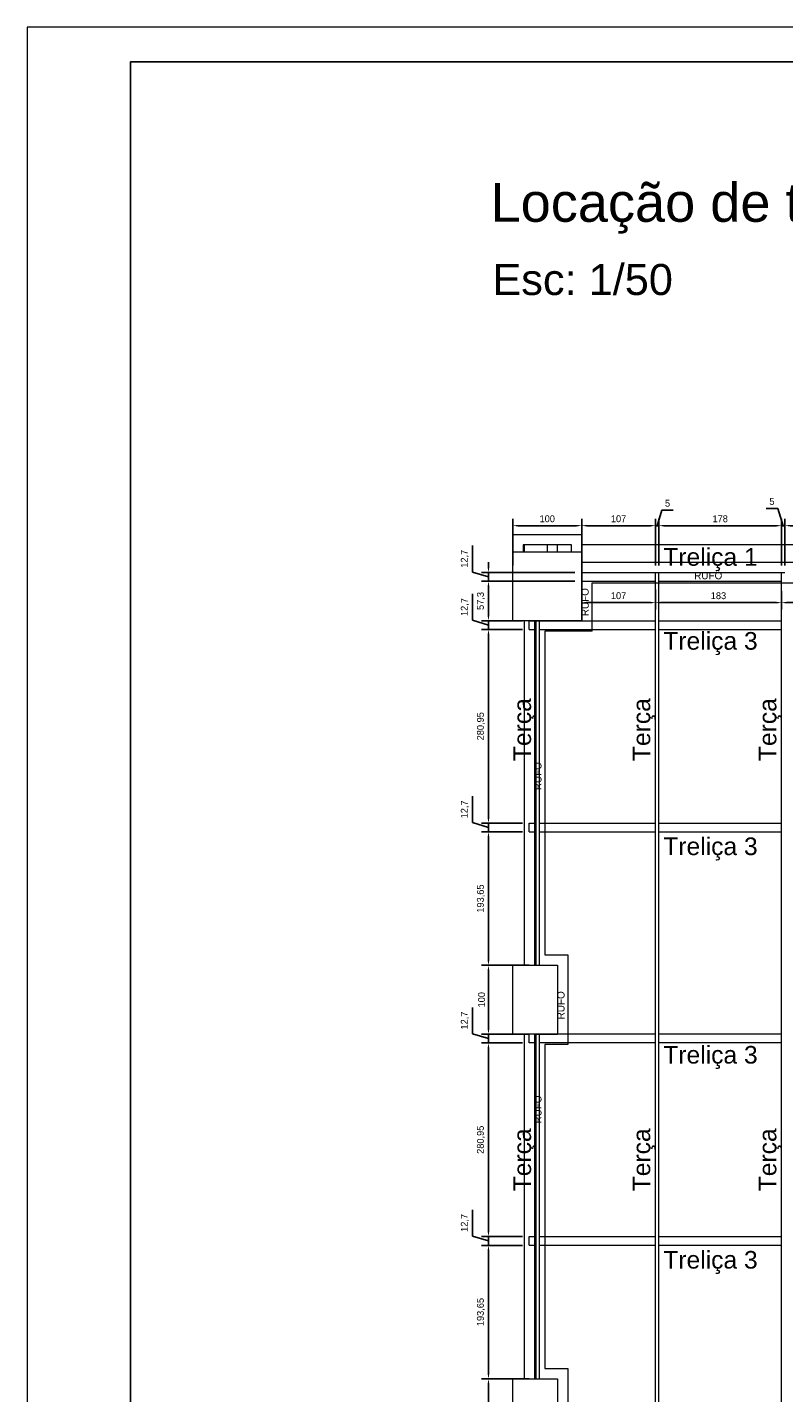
# Model space of a CAD drawing. Header units: millimetres. Extents: x -125 to 300, y 6 to 90.
# Tile 4 of 132: x -125 to -103, y 50 to 90. Entities that reach past the tile are written whole.
import ezdxf

# ---------------------------------------------------------------- set-up
doc = ezdxf.new("R2010")
doc.units = ezdxf.units.MM
for name, color, linetype, lineweight in [('ARQUITETURA', 252, 'Continuous', 18), ('Aux', 7, 'Continuous', 5), ('Banzo superior e inferior', 2, 'Continuous', 9), ('COTAS', 7, 'Continuous', 9), ('Nomenclatura', 90, 'Continuous', 9), ('PERFIS METÁLICOS', 2, 'Continuous', 0), ('TERÇAS', 10, 'Continuous', 0), ('Texto carimbo', 7, 'Continuous', 13)]:
    doc.layers.add(name, color=color, linetype=linetype, lineweight=lineweight)
doc.layers.add('MARGINT', color=7, linetype='Continuous')
doc.styles.add('ARIAL', font='arial.ttf')
doc.styles.add('Century Gothic_2', font='GOTHIC.TTF', dxfattribs={"height": 0.107783})
doc.dimstyles.new('ISO-50', dxfattribs={"dimtxt": 0.2, "dimasz": 0.15, "dimexe": 0.2, "dimexo": 0.2, "dimgap": 0.1, "dimtad": 1, "dimlfac": 50, "dimtxsty": 'Standard', "dimcen": 0.15, "dimclrd": 256, "dimadec": 0, "dimazin": 0, "dimtfac": 1, "dimtmove": 0, "dimatfit": 3, "dimfxl": 0, "dimarcsym": 0})

# ---------------------------------------------------------------- blocks, each defined once
blk = doc.blocks.new('*D2')
at = {"layer": 'COTAS', "color": 0, "lineweight": -2, "transparency": 16777216}
for p, q in [((-108.563, 74.33), (-108.563, 75.688)), ((-106.423, 74.33), (-106.423, 75.688))]:
    blk.add_line(p, q, dxfattribs=at)
at = {"layer": 'COTAS', "lineweight": -2, "transparency": 16777216}
blk.add_line((-108.413, 75.488), (-106.573, 75.488), dxfattribs=at)
at = {"layer": 'COTAS', "transparency": 16777216}
for points in [[(-108.413, 75.513), (-108.413, 75.463), (-108.563, 75.488)], [(-106.573, 75.513), (-106.573, 75.463), (-106.423, 75.488)]]:
    blk.add_solid(points, dxfattribs=at)
at = {"layer": 'Defpoints', "color": 0, "transparency": 16777216}
for p in [(-106.423, 75.488), (-108.563, 74.13), (-106.423, 74.13)]:
    blk.add_point(p, dxfattribs=at)
at = {"layer": 'COTAS', "color": 0, "transparency": 16777216, "insert": (-107.493, 75.688), "char_height": 0.2, "attachment_point": 5}
blk.add_mtext('107', dxfattribs=at)
blk = doc.blocks.new('*D3')
at = {"layer": 'COTAS', "color": 0, "lineweight": -2, "transparency": 16777216}
for p, q in [((-106.423, 74.33), (-106.423, 75.688)), ((-106.323, 74.33), (-106.323, 75.688))]:
    blk.add_line(p, q, dxfattribs=at)
at = {"layer": 'COTAS', "lineweight": -2, "transparency": 16777216}
for p, q in [((-106.373, 75.488), (-106.238, 75.938)), ((-106.238, 75.938), (-105.905, 75.938)), ((-106.573, 75.488), (-106.723, 75.488)), ((-106.423, 75.488), (-106.323, 75.488)), ((-106.423, 75.488), (-106.323, 75.488)), ((-106.173, 75.488), (-106.023, 75.488))]:
    blk.add_line(p, q, dxfattribs=at)
at = {"layer": 'COTAS', "transparency": 16777216}
for points in [[(-106.573, 75.513), (-106.573, 75.463), (-106.423, 75.488)], [(-106.173, 75.513), (-106.173, 75.463), (-106.323, 75.488)]]:
    blk.add_solid(points, dxfattribs=at)
at = {"layer": 'Defpoints', "color": 0, "transparency": 16777216}
for p in [(-106.323, 75.488), (-106.423, 74.13), (-106.323, 74.13)]:
    blk.add_point(p, dxfattribs=at)
at = {"layer": 'COTAS', "color": 0, "transparency": 16777216, "insert": (-106.071, 76.138), "char_height": 0.2, "attachment_point": 5}
blk.add_mtext('5', dxfattribs=at)
blk = doc.blocks.new('*D4')
at = {"layer": 'COTAS', "color": 0, "lineweight": -2, "transparency": 16777216}
for p, q in [((-106.323, 74.33), (-106.323, 75.688)), ((-102.763, 74.33), (-102.763, 75.688))]:
    blk.add_line(p, q, dxfattribs=at)
at = {"layer": 'COTAS', "lineweight": -2, "transparency": 16777216}
blk.add_line((-106.173, 75.488), (-102.913, 75.488), dxfattribs=at)
at = {"layer": 'COTAS', "transparency": 16777216}
for points in [[(-106.173, 75.513), (-106.173, 75.463), (-106.323, 75.488)], [(-102.913, 75.513), (-102.913, 75.463), (-102.763, 75.488)]]:
    blk.add_solid(points, dxfattribs=at)
at = {"layer": 'Defpoints', "color": 0, "transparency": 16777216}
for p in [(-102.763, 75.488), (-106.323, 74.13), (-102.763, 74.13)]:
    blk.add_point(p, dxfattribs=at)
at = {"layer": 'COTAS', "color": 0, "transparency": 16777216, "insert": (-104.543, 75.688), "char_height": 0.2, "attachment_point": 5}
blk.add_mtext('178', dxfattribs=at)
blk = doc.blocks.new('*D5')
at = {"layer": 'COTAS', "lineweight": -2, "transparency": 16777216}
for p, q in [((-102.873, 75.988), (-103.207, 75.988)), ((-102.713, 75.488), (-102.873, 75.988)), ((-102.913, 75.488), (-103.063, 75.488)), ((-102.763, 75.488), (-102.663, 75.488)), ((-102.763, 75.488), (-102.663, 75.488)), ((-102.513, 75.488), (-102.363, 75.488))]:
    blk.add_line(p, q, dxfattribs=at)
at = {"layer": 'COTAS', "color": 0, "lineweight": -2, "transparency": 16777216}
for p, q in [((-102.763, 74.33), (-102.763, 75.688)), ((-102.663, 74.33), (-102.663, 75.688))]:
    blk.add_line(p, q, dxfattribs=at)
at = {"layer": 'COTAS', "transparency": 16777216}
for points in [[(-102.913, 75.513), (-102.913, 75.463), (-102.763, 75.488)], [(-102.513, 75.513), (-102.513, 75.463), (-102.663, 75.488)]]:
    blk.add_solid(points, dxfattribs=at)
at = {"layer": 'Defpoints', "color": 0, "transparency": 16777216}
for p in [(-102.663, 75.488), (-102.763, 74.13), (-102.663, 74.13)]:
    blk.add_point(p, dxfattribs=at)
at = {"layer": 'COTAS', "color": 0, "transparency": 16777216, "insert": (-103.04, 76.188), "char_height": 0.2, "attachment_point": 5}
blk.add_mtext('5', dxfattribs=at)
blk = doc.blocks.new('*D16')
at = {"layer": 'COTAS', "color": 0, "lineweight": -2, "transparency": 16777216}
for p, q in [((-110.563, 74.33), (-110.563, 75.688)), ((-108.563, 74.33), (-108.563, 75.688))]:
    blk.add_line(p, q, dxfattribs=at)
at = {"layer": 'COTAS', "lineweight": -2, "transparency": 16777216}
blk.add_line((-108.713, 75.488), (-110.413, 75.488), dxfattribs=at)
at = {"layer": 'COTAS', "transparency": 16777216}
for points in [[(-110.413, 75.513), (-110.413, 75.463), (-110.563, 75.488)], [(-108.713, 75.513), (-108.713, 75.463), (-108.563, 75.488)]]:
    blk.add_solid(points, dxfattribs=at)
at = {"layer": 'Defpoints', "color": 0, "transparency": 16777216}
for p in [(-110.563, 75.488), (-110.563, 74.13), (-108.563, 74.13)]:
    blk.add_point(p, dxfattribs=at)
at = {"layer": 'COTAS', "color": 0, "transparency": 16777216, "insert": (-109.563, 75.688), "char_height": 0.2, "attachment_point": 5}
blk.add_mtext('100', dxfattribs=at)
blk = doc.blocks.new('*D39')
at = {"layer": 'COTAS', "lineweight": -2, "transparency": 16777216}
for p, q in [((-111.735, 72.743), (-111.735, 73.51)), ((-111.269, 72.88), (-111.269, 73.03)), ((-111.269, 72.603), (-111.735, 72.743)), ((-111.269, 72.73), (-111.269, 72.476)), ((-111.269, 72.73), (-111.269, 72.476)), ((-111.269, 72.326), (-111.269, 72.176))]:
    blk.add_line(p, q, dxfattribs=at)
at = {"layer": 'COTAS', "color": 0, "lineweight": -2, "transparency": 16777216}
for p, q in [((-110.283, 72.73), (-111.469, 72.73)), ((-110.283, 72.476), (-111.469, 72.476))]:
    blk.add_line(p, q, dxfattribs=at)
at = {"layer": 'COTAS', "transparency": 16777216}
for points in [[(-111.294, 72.88), (-111.244, 72.88), (-111.269, 72.73)], [(-111.294, 72.326), (-111.244, 72.326), (-111.269, 72.476)]]:
    blk.add_solid(points, dxfattribs=at)
at = {"layer": 'Defpoints', "color": 0, "transparency": 16777216}
for p in [(-110.083, 72.73), (-111.269, 72.476), (-110.083, 72.476)]:
    blk.add_point(p, dxfattribs=at)
at = {"layer": 'COTAS', "color": 0, "transparency": 16777216, "insert": (-111.952, 73.127), "char_height": 0.2, "attachment_point": 5, "rotation": 90}
blk.add_mtext('12,7', dxfattribs=at)
blk = doc.blocks.new('*D40')
at = {"layer": 'COTAS', "color": 0, "lineweight": -2, "transparency": 16777216}
for p, q in [((-110.283, 72.476), (-111.469, 72.476)), ((-110.283, 66.857), (-111.469, 66.857))]:
    blk.add_line(p, q, dxfattribs=at)
at = {"layer": 'COTAS', "lineweight": -2, "transparency": 16777216}
blk.add_line((-111.269, 72.326), (-111.269, 67.007), dxfattribs=at)
at = {"layer": 'COTAS', "transparency": 16777216}
for points in [[(-111.294, 72.326), (-111.244, 72.326), (-111.269, 72.476)], [(-111.294, 67.007), (-111.244, 67.007), (-111.269, 66.857)]]:
    blk.add_solid(points, dxfattribs=at)
at = {"layer": 'Defpoints', "color": 0, "transparency": 16777216}
for p in [(-110.083, 72.476), (-111.269, 66.857), (-110.083, 66.857)]:
    blk.add_point(p, dxfattribs=at)
at = {"layer": 'COTAS', "color": 0, "transparency": 16777216, "insert": (-111.485, 69.667), "char_height": 0.2, "attachment_point": 5, "rotation": 90}
blk.add_mtext('280,95', dxfattribs=at)
blk = doc.blocks.new('*D41')
at = {"layer": 'COTAS', "lineweight": -2, "transparency": 16777216}
for p, q in [((-111.735, 66.87), (-111.735, 67.637)), ((-111.269, 67.007), (-111.269, 67.157)), ((-111.269, 66.73), (-111.735, 66.87)), ((-111.269, 66.857), (-111.269, 66.603)), ((-111.269, 66.857), (-111.269, 66.603)), ((-111.269, 66.453), (-111.269, 66.303))]:
    blk.add_line(p, q, dxfattribs=at)
at = {"layer": 'COTAS', "color": 0, "lineweight": -2, "transparency": 16777216}
for p, q in [((-110.283, 66.857), (-111.469, 66.857)), ((-110.283, 66.603), (-111.469, 66.603))]:
    blk.add_line(p, q, dxfattribs=at)
at = {"layer": 'COTAS', "transparency": 16777216}
for points in [[(-111.294, 67.007), (-111.244, 67.007), (-111.269, 66.857)], [(-111.294, 66.453), (-111.244, 66.453), (-111.269, 66.603)]]:
    blk.add_solid(points, dxfattribs=at)
at = {"layer": 'Defpoints', "color": 0, "transparency": 16777216}
for p in [(-111.269, 66.603), (-110.083, 66.857), (-110.083, 66.603)]:
    blk.add_point(p, dxfattribs=at)
at = {"layer": 'COTAS', "color": 0, "transparency": 16777216, "insert": (-111.952, 67.254), "char_height": 0.2, "attachment_point": 5, "rotation": 90}
blk.add_mtext('12,7', dxfattribs=at)
blk = doc.blocks.new('*D42')
at = {"layer": 'COTAS', "color": 0, "lineweight": -2, "transparency": 16777216}
for p, q in [((-110.283, 66.603), (-111.469, 66.603)), ((-110.083, 62.73), (-111.469, 62.73))]:
    blk.add_line(p, q, dxfattribs=at)
at = {"layer": 'COTAS', "lineweight": -2, "transparency": 16777216}
blk.add_line((-111.269, 66.453), (-111.269, 62.88), dxfattribs=at)
at = {"layer": 'COTAS', "transparency": 16777216}
for points in [[(-111.294, 66.453), (-111.244, 66.453), (-111.269, 66.603)], [(-111.294, 62.88), (-111.244, 62.88), (-111.269, 62.73)]]:
    blk.add_solid(points, dxfattribs=at)
at = {"layer": 'Defpoints', "color": 0, "transparency": 16777216}
for p in [(-110.083, 66.603), (-111.269, 62.73), (-109.883, 62.73)]:
    blk.add_point(p, dxfattribs=at)
at = {"layer": 'COTAS', "color": 0, "transparency": 16777216, "insert": (-111.485, 64.667), "char_height": 0.2, "attachment_point": 5, "rotation": 90}
blk.add_mtext('193,65', dxfattribs=at)
blk = doc.blocks.new('*D44')
at = {"layer": 'COTAS', "color": 0, "lineweight": -2, "transparency": 16777216}
for p, q in [((-110.083, 62.73), (-111.469, 62.73)), ((-110.083, 60.73), (-111.469, 60.73))]:
    blk.add_line(p, q, dxfattribs=at)
at = {"layer": 'COTAS', "lineweight": -2, "transparency": 16777216}
blk.add_line((-111.269, 62.58), (-111.269, 60.88), dxfattribs=at)
at = {"layer": 'COTAS', "transparency": 16777216}
for points in [[(-111.294, 62.58), (-111.244, 62.58), (-111.269, 62.73)], [(-111.294, 60.88), (-111.244, 60.88), (-111.269, 60.73)]]:
    blk.add_solid(points, dxfattribs=at)
at = {"layer": 'Defpoints', "color": 0, "transparency": 16777216}
for p in [(-109.883, 62.73), (-111.269, 60.73), (-109.883, 60.73)]:
    blk.add_point(p, dxfattribs=at)
at = {"layer": 'COTAS', "color": 0, "transparency": 16777216, "insert": (-111.469, 61.73), "char_height": 0.2, "attachment_point": 5, "rotation": 90}
blk.add_mtext('100', dxfattribs=at)
blk = doc.blocks.new('*D45')
at = {"layer": 'COTAS', "lineweight": -2, "transparency": 16777216}
for p, q in [((-111.735, 60.743), (-111.735, 61.51)), ((-111.269, 60.88), (-111.269, 61.03)), ((-111.269, 60.603), (-111.735, 60.743)), ((-111.269, 60.73), (-111.269, 60.476)), ((-111.269, 60.73), (-111.269, 60.476)), ((-111.269, 60.326), (-111.269, 60.176))]:
    blk.add_line(p, q, dxfattribs=at)
at = {"layer": 'COTAS', "color": 0, "lineweight": -2, "transparency": 16777216}
for p, q in [((-110.083, 60.73), (-111.469, 60.73)), ((-110.283, 60.476), (-111.469, 60.476))]:
    blk.add_line(p, q, dxfattribs=at)
at = {"layer": 'COTAS', "transparency": 16777216}
for points in [[(-111.294, 60.88), (-111.244, 60.88), (-111.269, 60.73)], [(-111.294, 60.326), (-111.244, 60.326), (-111.269, 60.476)]]:
    blk.add_solid(points, dxfattribs=at)
at = {"layer": 'Defpoints', "color": 0, "transparency": 16777216}
for p in [(-109.883, 60.73), (-111.269, 60.476), (-110.083, 60.476)]:
    blk.add_point(p, dxfattribs=at)
at = {"layer": 'COTAS', "color": 0, "transparency": 16777216, "insert": (-111.952, 61.127), "char_height": 0.2, "attachment_point": 5, "rotation": 90}
blk.add_mtext('12,7', dxfattribs=at)
blk = doc.blocks.new('*D46')
at = {"layer": 'COTAS', "color": 0, "lineweight": -2, "transparency": 16777216}
for p, q in [((-110.283, 60.476), (-111.469, 60.476)), ((-110.283, 54.857), (-111.469, 54.857))]:
    blk.add_line(p, q, dxfattribs=at)
at = {"layer": 'COTAS', "lineweight": -2, "transparency": 16777216}
blk.add_line((-111.269, 60.326), (-111.269, 55.007), dxfattribs=at)
at = {"layer": 'COTAS', "transparency": 16777216}
for points in [[(-111.294, 60.326), (-111.244, 60.326), (-111.269, 60.476)], [(-111.294, 55.007), (-111.244, 55.007), (-111.269, 54.857)]]:
    blk.add_solid(points, dxfattribs=at)
at = {"layer": 'Defpoints', "color": 0, "transparency": 16777216}
for p in [(-110.083, 60.476), (-111.269, 54.857), (-110.083, 54.857)]:
    blk.add_point(p, dxfattribs=at)
at = {"layer": 'COTAS', "color": 0, "transparency": 16777216, "insert": (-111.485, 57.667), "char_height": 0.2, "attachment_point": 5, "rotation": 90}
blk.add_mtext('280,95', dxfattribs=at)
blk = doc.blocks.new('*D47')
at = {"layer": 'COTAS', "lineweight": -2, "transparency": 16777216}
for p, q in [((-111.735, 54.87), (-111.735, 55.637)), ((-111.269, 55.007), (-111.269, 55.157)), ((-111.269, 54.73), (-111.735, 54.87)), ((-111.269, 54.857), (-111.269, 54.603)), ((-111.269, 54.857), (-111.269, 54.603)), ((-111.269, 54.453), (-111.269, 54.303))]:
    blk.add_line(p, q, dxfattribs=at)
at = {"layer": 'COTAS', "color": 0, "lineweight": -2, "transparency": 16777216}
for p, q in [((-110.283, 54.857), (-111.469, 54.857)), ((-110.283, 54.603), (-111.469, 54.603))]:
    blk.add_line(p, q, dxfattribs=at)
at = {"layer": 'COTAS', "transparency": 16777216}
for points in [[(-111.294, 55.007), (-111.244, 55.007), (-111.269, 54.857)], [(-111.294, 54.453), (-111.244, 54.453), (-111.269, 54.603)]]:
    blk.add_solid(points, dxfattribs=at)
at = {"layer": 'Defpoints', "color": 0, "transparency": 16777216}
for p in [(-110.083, 54.857), (-111.269, 54.603), (-110.083, 54.603)]:
    blk.add_point(p, dxfattribs=at)
at = {"layer": 'COTAS', "color": 0, "transparency": 16777216, "insert": (-111.952, 55.254), "char_height": 0.2, "attachment_point": 5, "rotation": 90}
blk.add_mtext('12,7', dxfattribs=at)
blk = doc.blocks.new('*D48')
at = {"layer": 'COTAS', "color": 0, "lineweight": -2, "transparency": 16777216}
for p, q in [((-110.283, 54.603), (-111.469, 54.603)), ((-110.083, 50.73), (-111.469, 50.73))]:
    blk.add_line(p, q, dxfattribs=at)
at = {"layer": 'COTAS', "lineweight": -2, "transparency": 16777216}
blk.add_line((-111.269, 54.453), (-111.269, 50.88), dxfattribs=at)
at = {"layer": 'COTAS', "transparency": 16777216}
for points in [[(-111.294, 54.453), (-111.244, 54.453), (-111.269, 54.603)], [(-111.294, 50.88), (-111.244, 50.88), (-111.269, 50.73)]]:
    blk.add_solid(points, dxfattribs=at)
at = {"layer": 'Defpoints', "color": 0, "transparency": 16777216}
for p in [(-110.083, 54.603), (-111.269, 50.73), (-109.883, 50.73)]:
    blk.add_point(p, dxfattribs=at)
at = {"layer": 'COTAS', "color": 0, "transparency": 16777216, "insert": (-111.485, 52.667), "char_height": 0.2, "attachment_point": 5, "rotation": 90}
blk.add_mtext('193,65', dxfattribs=at)
blk = doc.blocks.new('*D49')
at = {"layer": 'COTAS', "color": 0, "lineweight": -2, "transparency": 16777216}
for p, q in [((-110.083, 50.73), (-111.469, 50.73)), ((-110.133, 48.73), (-111.469, 48.73))]:
    blk.add_line(p, q, dxfattribs=at)
at = {"layer": 'COTAS', "lineweight": -2, "transparency": 16777216}
blk.add_line((-111.269, 50.58), (-111.269, 48.88), dxfattribs=at)
at = {"layer": 'COTAS', "transparency": 16777216}
for points in [[(-111.294, 50.58), (-111.244, 50.58), (-111.269, 50.73)], [(-111.294, 48.88), (-111.244, 48.88), (-111.269, 48.73)]]:
    blk.add_solid(points, dxfattribs=at)
at = {"layer": 'Defpoints', "color": 0, "transparency": 16777216}
for p in [(-109.883, 50.73), (-111.269, 48.73), (-109.933, 48.73)]:
    blk.add_point(p, dxfattribs=at)
at = {"layer": 'COTAS', "color": 0, "transparency": 16777216, "insert": (-111.469, 49.73), "char_height": 0.2, "attachment_point": 5, "rotation": 90}
blk.add_mtext('100', dxfattribs=at)
blk = doc.blocks.new('*D65')
at = {"layer": 'COTAS', "color": 0, "lineweight": -2, "transparency": 16777216}
for p, q in [((-108.763, 73.876), (-111.469, 73.876)), ((-110.283, 72.73), (-111.469, 72.73))]:
    blk.add_line(p, q, dxfattribs=at)
at = {"layer": 'COTAS', "lineweight": -2, "transparency": 16777216}
blk.add_line((-111.269, 72.88), (-111.269, 73.726), dxfattribs=at)
at = {"layer": 'COTAS', "transparency": 16777216}
for points in [[(-111.294, 73.726), (-111.244, 73.726), (-111.269, 73.876)], [(-111.294, 72.88), (-111.244, 72.88), (-111.269, 72.73)]]:
    blk.add_solid(points, dxfattribs=at)
at = {"layer": 'Defpoints', "color": 0, "transparency": 16777216}
for p in [(-111.269, 73.876), (-108.563, 73.876), (-110.083, 72.73)]:
    blk.add_point(p, dxfattribs=at)
at = {"layer": 'COTAS', "color": 0, "transparency": 16777216, "insert": (-111.485, 73.303), "char_height": 0.2, "attachment_point": 5, "rotation": 90}
blk.add_mtext('57,3', dxfattribs=at)
blk = doc.blocks.new('*D66')
at = {"layer": 'COTAS', "lineweight": -2, "transparency": 16777216}
for p, q in [((-111.735, 74.143), (-111.735, 74.91)), ((-111.269, 74.003), (-111.735, 74.143)), ((-111.269, 74.28), (-111.269, 74.43)), ((-111.269, 73.876), (-111.269, 74.13)), ((-111.269, 73.876), (-111.269, 74.13)), ((-111.269, 73.726), (-111.269, 73.576))]:
    blk.add_line(p, q, dxfattribs=at)
at = {"layer": 'COTAS', "color": 0, "lineweight": -2, "transparency": 16777216}
for p, q in [((-108.763, 74.13), (-111.469, 74.13)), ((-108.763, 73.876), (-111.469, 73.876))]:
    blk.add_line(p, q, dxfattribs=at)
at = {"layer": 'COTAS', "transparency": 16777216}
for points in [[(-111.294, 74.28), (-111.244, 74.28), (-111.269, 74.13)], [(-111.294, 73.726), (-111.244, 73.726), (-111.269, 73.876)]]:
    blk.add_solid(points, dxfattribs=at)
at = {"layer": 'Defpoints', "color": 0, "transparency": 16777216}
for p in [(-111.269, 74.13), (-108.563, 74.13), (-108.563, 73.876)]:
    blk.add_point(p, dxfattribs=at)
at = {"layer": 'COTAS', "color": 0, "transparency": 16777216, "insert": (-111.952, 74.527), "char_height": 0.2, "attachment_point": 5, "rotation": 90}
blk.add_mtext('12,7', dxfattribs=at)
blk = doc.blocks.new('*D160')
at = {"layer": 'COTAS', "color": 0, "lineweight": -2, "transparency": 16777216}
for p, q in [((-108.563, 73.64), (-108.563, 73.055)), ((-106.423, 73.64), (-106.423, 73.055))]:
    blk.add_line(p, q, dxfattribs=at)
at = {"layer": 'COTAS', "lineweight": -2, "transparency": 16777216}
blk.add_line((-108.413, 73.255), (-106.573, 73.255), dxfattribs=at)
at = {"layer": 'COTAS', "transparency": 16777216}
for points in [[(-108.413, 73.28), (-108.413, 73.23), (-108.563, 73.255)], [(-106.573, 73.28), (-106.573, 73.23), (-106.423, 73.255)]]:
    blk.add_solid(points, dxfattribs=at)
at = {"layer": 'Defpoints', "color": 0, "transparency": 16777216}
for p in [(-108.563, 73.84), (-106.423, 73.84), (-106.423, 73.255)]:
    blk.add_point(p, dxfattribs=at)
at = {"layer": 'COTAS', "color": 0, "transparency": 16777216, "insert": (-107.493, 73.455), "char_height": 0.2, "attachment_point": 5}
blk.add_mtext('107', dxfattribs=at)
blk = doc.blocks.new('*D161')
at = {"layer": 'COTAS', "color": 0, "lineweight": -2, "transparency": 16777216}
for p, q in [((-106.423, 73.64), (-106.423, 73.055)), ((-102.763, 73.59), (-102.763, 73.055))]:
    blk.add_line(p, q, dxfattribs=at)
at = {"layer": 'COTAS', "lineweight": -2, "transparency": 16777216}
blk.add_line((-106.273, 73.255), (-102.913, 73.255), dxfattribs=at)
at = {"layer": 'COTAS', "transparency": 16777216}
for points in [[(-106.273, 73.28), (-106.273, 73.23), (-106.423, 73.255)], [(-102.913, 73.28), (-102.913, 73.23), (-102.763, 73.255)]]:
    blk.add_solid(points, dxfattribs=at)
at = {"layer": 'Defpoints', "color": 0, "transparency": 16777216}
for p in [(-106.423, 73.84), (-102.763, 73.79), (-102.763, 73.255)]:
    blk.add_point(p, dxfattribs=at)
at = {"layer": 'COTAS', "color": 0, "transparency": 16777216, "insert": (-104.593, 73.455), "char_height": 0.2, "attachment_point": 5}
blk.add_mtext('183', dxfattribs=at)
blk = doc.blocks.new('*D162')
at = {"layer": 'COTAS', "color": 0, "lineweight": -2, "transparency": 16777216}
for p, q in [((-102.763, 73.59), (-102.763, 73.055)), ((-100.798, 73.59), (-100.798, 73.055))]:
    blk.add_line(p, q, dxfattribs=at)
at = {"layer": 'COTAS', "lineweight": -2, "transparency": 16777216}
blk.add_line((-102.613, 73.255), (-100.948, 73.255), dxfattribs=at)
at = {"layer": 'COTAS', "transparency": 16777216}
for points in [[(-102.613, 73.28), (-102.613, 73.23), (-102.763, 73.255)], [(-100.948, 73.28), (-100.948, 73.23), (-100.798, 73.255)]]:
    blk.add_solid(points, dxfattribs=at)
at = {"layer": 'Defpoints', "color": 0, "transparency": 16777216}
for p in [(-102.763, 73.79), (-100.798, 73.79), (-100.798, 73.255)]:
    blk.add_point(p, dxfattribs=at)
at = {"layer": 'COTAS', "color": 0, "transparency": 16777216, "insert": (-101.78, 73.471), "char_height": 0.2, "attachment_point": 5}
blk.add_mtext('98,25', dxfattribs=at)

msp = doc.modelspace()

# ---------------------------------------------------------------- linework, layer by layer
at = {"layer": 'ARQUITETURA'}
for p, q in [((-110.56295, 74.73032), (-110.56295, 75.23032)), ((-110.56295, 75.23032), (-108.56295, 75.23032)), ((-110.26295, 74.93032), (-110.26295, 74.73032)), ((-108.86295, 74.93032), (-110.26295, 74.93032)), ((-110.23295, 74.93032), (-110.23295, 74.73032)), ((-109.56295, 74.93032), (-109.56295, 74.73032)), ((-109.26295, 74.73032), (-109.26295, 74.93032)), ((-108.86295, 74.73032), (-108.86295, 74.93032)), ((-108.56295, 75.23032), (-108.56295, 74.73032)), ((-93.06295, 74.93032), (-108.56295, 74.93032)), ((-110.56295, 74.73032), (-108.56295, 74.73032)), ((-110.56295, 72.73032), (-110.56295, 74.73032)), ((-108.56295, 74.73032), (-108.56295, 72.73032)), ((-108.56295, 74.43032), (-93.06295, 74.43032)), ((-108.56295, 72.73032), (-108.56295, 74.43032)), ((-108.26295, 73.83032), (-100.79795, 73.83032)), ((-108.26295, 72.43032), (-108.26295, 73.83032)), ((-108.56295, 72.73032), (-110.56295, 72.73032)), ((-110.23295, 72.73032), (-110.23295, 62.73032)), ((-109.93295, 72.73032), (-108.56295, 72.73032)), ((-109.93295, 72.73032), (-109.93295, 62.73032)), ((-108.26295, 72.43032), (-109.63295, 72.43032)), ((-109.63295, 72.43032), (-109.63295, 63.03032)), ((-109.63295, 63.03032), (-108.96295, 63.03032)), ((-108.96295, 63.03032), (-108.96295, 60.43032)), ((-110.56295, 62.73032), (-109.26295, 62.73032)), ((-110.56295, 60.73032), (-110.56295, 62.73032)), ((-109.93295, 62.73032), (-109.26295, 62.73032)), ((-109.26295, 62.73032), (-109.26295, 60.73032)), ((-109.26295, 62.73032), (-109.26295, 60.73032)), ((-109.26295, 60.73032), (-110.56295, 60.73032)), ((-110.23295, 60.73032), (-110.23295, 50.73032)), ((-109.93295, 60.73032), (-109.26295, 60.73032)), ((-109.93295, 60.73032), (-109.93295, 50.73032)), ((-108.96295, 60.43032), (-109.63295, 60.43032)), ((-109.63295, 60.43032), (-109.63295, 51.03032)), ((-110.56295, 50.73032), (-109.26295, 50.73032)), ((-110.56295, 48.73032), (-110.56295, 50.73032)), ((-109.93295, 50.73032), (-109.26295, 50.73032)), ((-109.63295, 51.03032), (-108.96295, 51.03032)), ((-109.26295, 50.73032), (-109.26295, 48.73032)), ((-109.26295, 50.73032), (-109.26295, 48.73032)), ((-108.96295, 51.03032), (-108.96295, 48.43032))]:
    msp.add_line(p, q, dxfattribs=at)
at = {"layer": 'Aux'}
msp.add_lwpolyline([(-124.65389, 5.85156), (-5.7539, 5.85156), (-5.7539, 89.95156), (-124.65389, 89.95156)], close=True, dxfattribs=at)
at = {"layer": 'Banzo superior e inferior'}
msp.add_line((-108.56295, 74.03032), (-108.56295, 74.13032), dxfattribs=at)
at = {"layer": 'MARGINT'}
msp.add_lwpolyline([(-121.6539, 6.85151), (-6.75509, 6.85156), (-6.75509, 88.95156), (-121.6539, 88.95151)], close=True, dxfattribs=at)
at = {"layer": 'PERFIS METÁLICOS'}
for p, q in [((-108.56295, 74.13032), (-106.42295, 74.13032)), ((-106.32295, 74.13032), (-102.76295, 74.13032)), ((-108.56295, 73.87632), (-106.42295, 73.87632)), ((-106.32295, 73.87632), (-102.76295, 73.87632)), ((-110.08295, 72.73032), (-109.88295, 72.73032)), ((-110.08295, 72.47632), (-110.08295, 72.73032)), ((-109.78295, 72.73032), (-106.42295, 72.73032)), ((-106.32295, 72.73032), (-102.76295, 72.73032)), ((-110.08295, 72.47632), (-109.88295, 72.47632)), ((-109.78295, 72.47632), (-106.42295, 72.47632)), ((-106.32295, 72.47632), (-102.76295, 72.47632)), ((-110.08295, 66.60332), (-110.08295, 66.85732)), ((-110.08295, 66.85732), (-109.88295, 66.85732)), ((-110.08295, 66.60332), (-109.88295, 66.60332)), ((-109.78295, 66.85732), (-106.42295, 66.85732)), ((-109.78295, 66.60332), (-106.42295, 66.60332)), ((-106.32295, 66.85732), (-102.76295, 66.85732)), ((-106.32295, 66.60332), (-102.76295, 66.60332)), ((-110.08295, 60.47632), (-110.08295, 60.73032)), ((-109.88295, 60.73032), (-110.08295, 60.73032)), ((-106.42295, 60.73032), (-109.78295, 60.73032)), ((-102.76295, 60.73032), (-106.32295, 60.73032)), ((-109.88295, 60.47632), (-110.08295, 60.47632)), ((-106.42295, 60.47632), (-109.78295, 60.47632)), ((-102.76295, 60.47632), (-106.32295, 60.47632)), ((-110.08295, 54.60332), (-110.08295, 54.85732)), ((-110.08295, 54.85732), (-109.88295, 54.85732)), ((-109.78295, 54.85732), (-106.42295, 54.85732)), ((-106.32295, 54.85732), (-102.76295, 54.85732)), ((-110.08295, 54.60332), (-109.88295, 54.60332)), ((-109.78295, 54.60332), (-106.42295, 54.60332)), ((-106.32295, 54.60332), (-102.76295, 54.60332))]:
    msp.add_line(p, q, dxfattribs=at)
at = {"layer": 'TERÇAS'}
for p, q in [((-106.42295, 14.05016), (-106.42295, 74.13032)), ((-106.42295, 74.13032), (-106.32295, 74.13032)), ((-106.32295, 14.05016), (-106.32295, 74.13032)), ((-102.76295, 14.05016), (-102.76295, 74.13032)), ((-102.76295, 74.13032), (-102.66295, 74.13032)), ((-109.88295, 62.73032), (-109.88295, 72.73032)), ((-109.88295, 72.73032), (-109.78295, 72.73032)), ((-109.78295, 62.73032), (-109.78295, 72.73032)), ((-109.88295, 62.73032), (-109.78295, 62.73032)), ((-109.88295, 50.73032), (-109.88295, 60.73032)), ((-109.88295, 60.73032), (-109.78295, 60.73032)), ((-109.78295, 50.73032), (-109.78295, 60.73032)), ((-109.88295, 50.73032), (-109.78295, 50.73032))]:
    msp.add_line(p, q, dxfattribs=at)

# ---------------------------------------------------------------- texts
at = {"layer": 'ARQUITETURA', "insert": (-105.29823, 74.14852), "char_height": 0.215567, "width": 0.9261, "attachment_point": 1, "line_spacing_factor": 0.984117, "style": 'Century Gothic_2'}
msp.add_mtext('RUFO', dxfattribs=at)
at = {"layer": 'ARQUITETURA', "char_height": 0.215567, "width": 0.9261, "attachment_point": 1, "rotation": 90, "line_spacing_factor": 0.984117, "style": 'Century Gothic_2'}
for insert in [(-108.57571, 72.86044), (-109.94571, 67.81044), (-109.27571, 61.16044), (-109.94571, 58.13707)]:
    msp.add_mtext('RUFO', dxfattribs=dict(at, insert=insert))
at = {"layer": 'Nomenclatura', "char_height": 0.5113278, "width": 22.1468295, "attachment_point": 1, "style": 'ARIAL'}
for s, insert in [('{\\f@Arial Unicode MS|b0|i0|c0|p34;Treliça 1}', (-106.19381, 74.83623)), ('{\\f@Arial Unicode MS|b0|i0|c0|p34;Treliça 3}', (-106.19381, 72.40088)), ('{\\f@Arial Unicode MS|b0|i0|c0|p34;Treliça 3}', (-106.19381, 66.43945)), ('{\\f@Arial Unicode MS|b0|i0|c0|p34;Treliça 3}', (-106.19381, 60.38945)), ('{\\f@Arial Unicode MS|b0|i0|c0|p34;Treliça 3}', (-106.19381, 54.43945))]:
    msp.add_mtext(s, dxfattribs=dict(at, insert=insert))
at = {"layer": 'Nomenclatura', "char_height": 0.5113278, "width": 22.1468295, "attachment_point": 1, "rotation": 90, "style": 'ARIAL'}
for insert in [(-110.5445, 68.65655), (-107.0845, 68.65655), (-103.4245, 68.65655), (-110.5445, 56.17182), (-107.0845, 56.17182), (-103.4245, 56.17182)]:
    msp.add_mtext('{\\f@Arial Unicode MS|b0|i0|c0|p34;Terça}', dxfattribs=dict(at, insert=insert))
at = {"layer": 'Texto carimbo', "width": 22.1468295, "attachment_point": 1, "style": 'ARIAL'}
for s, insert, char_height in [('{\\f@Arial Unicode MS|b0|i0|c0|p34;Locação de treliças }', (-111.20813, 85.43185), 1.1249212), ('{\\f@Arial Unicode MS|b0|i0|c0|p34;Esc: 1/50}', (-111.15594, 83.08215), 0.9)]:
    msp.add_mtext(s, dxfattribs=dict(at, insert=insert, char_height=char_height))

# ---------------------------------------------------------------- dimensions: what is measured, and where the dimension line sits
at = {"layer": 'COTAS'}
for base, p1, p2, picture, middle in [((-106.32295, 75.48794), (-106.42295, 74.13032), (-106.32295, 74.13032), '*D3', (-106.13795, 76.13794)), ((-102.76295, 75.48794), (-106.32295, 74.13032), (-102.76295, 74.13032), '*D4', (-104.54295, 75.68794)), ((-102.76295, 73.25458), (-106.42295, 73.83957), (-102.76295, 73.78957), '*D161', (-104.59295, 73.45458)), ((-100.79795, 73.25458), (-102.76295, 73.78957), (-100.79795, 73.78957), '*D162', (-101.78045, 73.47125))]:
    dim = msp.add_linear_dim(base=base, p1=p1, p2=p2, dimstyle='ISO-50', override={"dimtmove": 1}, dxfattribs=at)
    dim.commit()
    dim.dimension.update_dxf_attribs({"geometry": picture, "text_midpoint": middle})
dim = msp.add_linear_dim(base=(-102.66295, 75.48794), p1=(-102.76295, 74.13032), p2=(-102.66295, 74.13032), dimstyle='ISO-50', override={"dimtmove": 1}, dxfattribs=at)
dim.commit()
dim.dimension.update_dxf_attribs({"geometry": '*D5', "text_midpoint": (-102.97322, 75.98794), "dimtype": 160})
for base, p1, p2, picture, middle in [((-110.56295, 75.48794), (-108.56295, 74.13032), (-110.56295, 74.13032), '*D16', (-109.56295, 75.68794)), ((-106.42295, 75.48794), (-108.56295, 74.13032), (-106.42295, 74.13032), '*D2', (-107.49295, 75.68794)), ((-106.42295, 73.25458), (-108.56295, 73.83957), (-106.42295, 73.83957), '*D160', (-107.49295, 73.45458))]:
    dim = msp.add_linear_dim(base=base, p1=p1, p2=p2, dimstyle='ISO-50', dxfattribs=at)
    dim.commit()
    dim.dimension.update_dxf_attribs({"geometry": picture, "text_midpoint": middle})
for base, p1, p2, picture, middle in [((-111.26869, 74.13032), (-108.56295, 73.87632), (-108.56295, 74.13032), '*D66', (-111.95203, 74.24332)), ((-111.26869, 72.47632), (-110.08295, 72.73032), (-110.08295, 72.47632), '*D39', (-111.95203, 72.84332)), ((-111.26869, 66.85732), (-110.08295, 72.47632), (-110.08295, 66.85732), '*D40', (-111.48536, 69.66682)), ((-111.26869, 66.60332), (-110.08295, 66.85732), (-110.08295, 66.60332), '*D41', (-111.95203, 66.97032)), ((-111.26869, 62.73032), (-110.08295, 66.60332), (-109.88295, 62.73032), '*D42', (-111.48536, 64.66682)), ((-111.26869, 60.47632), (-109.88295, 60.73032), (-110.08295, 60.47632), '*D45', (-111.95203, 60.84332)), ((-111.26869, 54.85732), (-110.08295, 60.47632), (-110.08295, 54.85732), '*D46', (-111.48536, 57.66682)), ((-111.26869, 54.60332), (-110.08295, 54.85732), (-110.08295, 54.60332), '*D47', (-111.95203, 54.97032)), ((-111.26869, 50.73032), (-110.08295, 54.60332), (-109.88295, 50.73032), '*D48', (-111.48536, 52.66682)), ((-111.26869, 48.73032), (-109.88295, 50.73032), (-109.93295, 48.73032), '*D49', (-111.46869, 49.73032))]:
    dim = msp.add_linear_dim(base=base, p1=p1, p2=p2, angle=90, dimstyle='ISO-50', override={"dimtmove": 1}, dxfattribs=at)
    dim.commit()
    dim.dimension.update_dxf_attribs({"geometry": picture, "text_midpoint": middle})
for base, p1, p2, picture, middle in [((-111.26869, 73.87632), (-110.08295, 72.73032), (-108.56295, 73.87632), '*D65', (-111.48536, 73.30332)), ((-111.26869, 60.73032), (-109.88295, 62.73032), (-109.88295, 60.73032), '*D44', (-111.46869, 61.73032))]:
    dim = msp.add_linear_dim(base=base, p1=p1, p2=p2, angle=90, dimstyle='ISO-50', dxfattribs=at)
    dim.commit()
    dim.dimension.update_dxf_attribs({"geometry": picture, "text_midpoint": middle})

doc.saveas('drawing.dxf')
